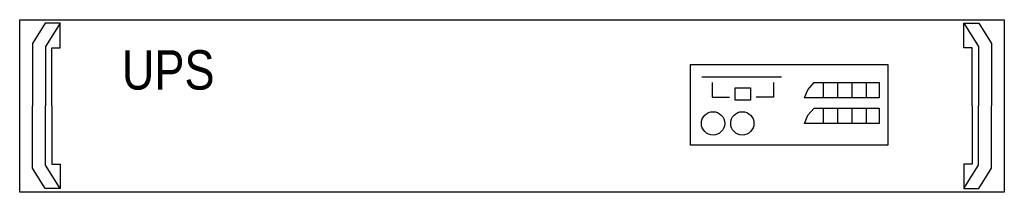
# Model space of a CAD drawing. Header units: centimetres. Extents: x 74448 to 96987, y -37016 to -10817.
# Tile 87 of 174: x 78925 to 79022, y -31981 to -31964. Entities that reach past the tile are written whole.
import ezdxf

# ---------------------------------------------------------------- set-up
doc = ezdxf.new("R2010")
doc.units = ezdxf.units.CM
doc.header["$LTSCALE"] = 0.02
doc.layers.add('CCTV', color=7, linetype='Continuous', lineweight=25)
doc.styles.add('AAT', font='ARIALN.TTF')

# ---------------------------------------------------------------- blocks, each defined once
blk = doc.blocks.new('UPS 2U do RACK')
at = {"layer": 'CCTV'}
for points in [[(52781.82, -4586.69), (53288.43, -4586.69), (53288.43, -4675.59), (52781.82, -4675.59), (52781.82, -4586.69)], [(52798.37, -4631.11), (52798.37, -4601.14), (52802.59, -4601.14), (52802.59, -4588.5), (52794.97, -4588.5), (52788.49, -4599.03), (52788.49, -4631.11)], [(52802.59, -4588.5), (52795.17, -4600.55), (52795.17, -4631.11)], [(53271.88, -4631.11), (53271.88, -4601.14), (53267.67, -4601.14), (53267.67, -4588.5), (53275.28, -4588.5), (53281.76, -4599.03), (53281.76, -4631.11)], [(53267.67, -4588.5), (53275.08, -4600.55), (53275.08, -4631.11)], [(53132.78, -4616.14), (53173.78, -4616.14)], [(53138.05, -4618.98), (53138.05, -4626.57), (53147.06, -4626.57)], [(53169.73, -4618.98), (53169.73, -4626.57), (53160.72, -4626.57)], [(53223.96, -4626.96), (53185.57, -4626.96), (53187.39, -4622.75), (53190.68, -4619.08), (53223.96, -4619.08), (53223.96, -4626.96)], [(53195.44, -4626.96), (53195.44, -4619.08)], [(53202.83, -4626.96), (53202.83, -4619.08)], [(53210.22, -4626.96), (53210.22, -4619.08)], [(53217.61, -4626.96), (53217.61, -4619.08)], [(52798.37, -4631.11), (52798.37, -4661.07), (52802.59, -4661.07), (52802.59, -4673.71), (52794.97, -4673.71), (52788.49, -4663.18), (52788.49, -4631.11)], [(52802.59, -4673.71), (52795.17, -4661.66), (52795.17, -4631.11)], [(53223.96, -4640.12), (53185.57, -4640.12), (53187.39, -4635.91), (53190.68, -4632.24), (53223.96, -4632.24), (53223.96, -4640.12)], [(53195.44, -4640.12), (53195.44, -4632.24)], [(53202.83, -4640.12), (53202.83, -4632.24)], [(53210.22, -4640.12), (53210.22, -4632.24)], [(53217.61, -4640.12), (53217.61, -4632.24)], [(53271.88, -4631.11), (53271.88, -4661.07), (53267.67, -4661.07), (53267.67, -4673.71), (53275.28, -4673.71), (53281.76, -4663.18), (53281.76, -4631.11)], [(53267.67, -4673.71), (53275.08, -4661.66), (53275.08, -4631.11)]]:
    blk.add_lwpolyline(points, dxfattribs=at)
for points in [[(53126.96, -4609.86), (53228.56, -4609.86), (53228.56, -4651.33), (53126.96, -4651.33)], [(53149.89, -4621.81), (53157.89, -4621.81), (53157.89, -4628.09), (53149.89, -4628.09)]]:
    blk.add_lwpolyline(points, close=True, dxfattribs=at)
for centre in [(53138.56, -4640.09), (53153.63, -4640.09)]:
    blk.add_circle(centre, 5.99, dxfattribs=at)
at = {"layer": 'CCTV', "insert": (52834.38, -4602.43), "char_height": 20.257, "width": 88.7445, "attachment_point": 1, "style": 'AAT'}
blk.add_mtext('UPS', dxfattribs=at)

msp = doc.modelspace()

# ---------------------------------------------------------------- block references
at = {"layer": 'CCTV', "xscale": 0.1927213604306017, "yscale": 0.1927213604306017, "zscale": 0.1927213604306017}
msp.add_blockref('UPS 2U do RACK', (68752.418, -31079.824), dxfattribs=at)

doc.saveas('drawing.dxf')
